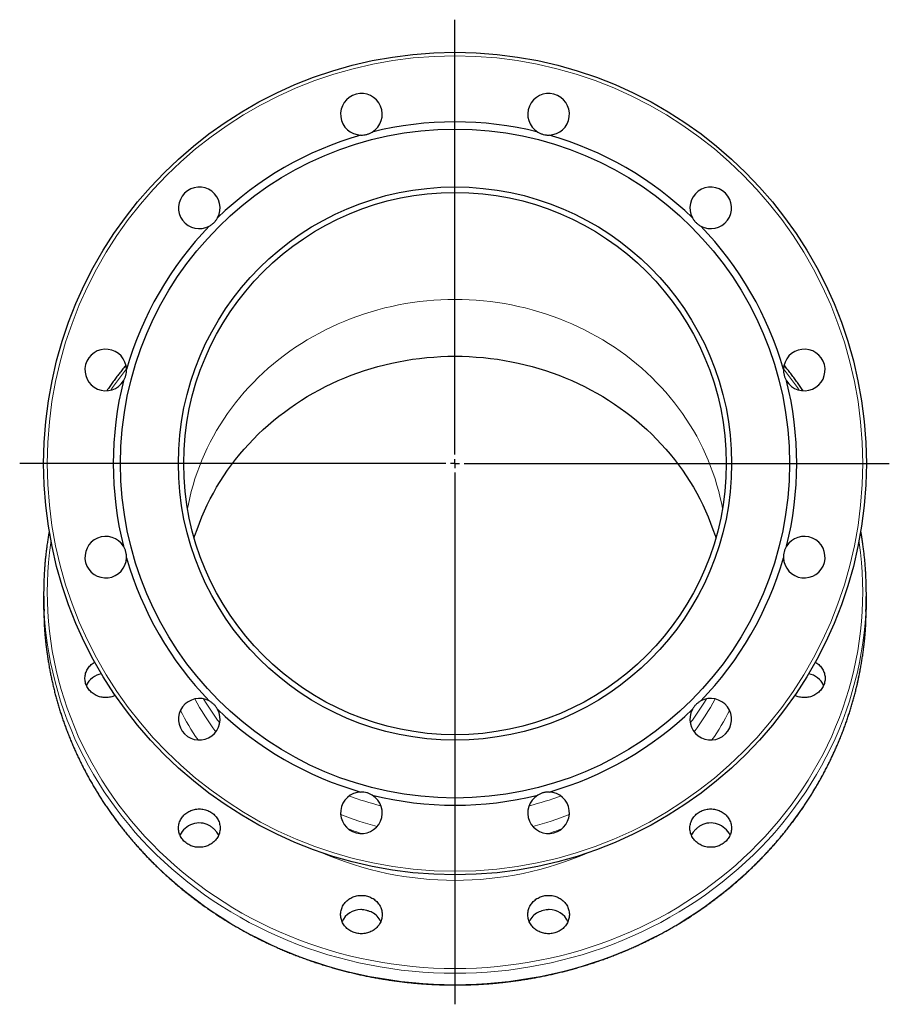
# Model space of a CAD drawing. Header units: millimetres. Extents: x 125 to 1271, y 96 to 1303.
# Tile 4 of 4: x 790 to 1271, y 759 to 1303. Entities that reach past the tile are written whole.
import ezdxf

# ---------------------------------------------------------------- set-up
doc = ezdxf.new("R2010")
doc.units = ezdxf.units.MM
doc.layers.add('FORMAT', color=7, linetype='Continuous')

# ---------------------------------------------------------------- blocks, each defined once
blk = doc.blocks.new('SW_CENTERMARKSYMBOL_0')
at = {"layer": 'FORMAT', "color": 0}
for p, q in [((0, 5), (0, 245.52)), ((-5, 0), (-240.76, 0)), ((0, 0), (-2.5, 0)), ((0, 0), (0, 2.5)), ((0, 0), (0, -2.5)), ((0, 0), (2.5, 0)), ((5, 0), (240.2, 0)), ((0, -5), (0, -299.11))]:
    blk.add_line(p, q, dxfattribs=at)

msp = doc.modelspace()

# ---------------------------------------------------------------- linework, layer by layer
at = {"color": 7, "linetype": 'Continuous', "lineweight": 25}
for p, q in [((803.17, 986.23), (803.17, 979.91)), ((1258.17, 979.91), (1258.17, 986.23))]:
    msp.add_line(p, q, dxfattribs=at)
at = {"color": 8, "linetype": 'Continuous', "lineweight": 18, "flags": 128}
for points in [[(882.75, 1033.13), (883.19, 1035.43), (883.95, 1038.99), (884.82, 1042.53), (885.79, 1046.04), (886.85, 1049.53), (888.02, 1053), (889.28, 1056.43), (890.64, 1059.84), (892.09, 1063.21), (893.64, 1066.54), (895.29, 1069.84), (897.02, 1073.09), (898.85, 1076.3), (900.77, 1079.47), (902.78, 1082.58), (904.87, 1085.65), (907.06, 1088.67), (909.32, 1091.63), (911.67, 1094.54), (914.1, 1097.39), (916.61, 1100.18), (919.2, 1102.9), (921.87, 1105.57), (924.61, 1108.17), (927.42, 1110.7), (930.31, 1113.16), (933.26, 1115.55), (936.28, 1117.87), (939.36, 1120.12), (942.51, 1122.29), (945.71, 1124.38), (948.98, 1126.4), (952.3, 1128.34), (955.67, 1130.19), (959.1, 1131.96), (962.58, 1133.65), (966.1, 1135.26), (969.66, 1136.78), (973.27, 1138.21), (976.92, 1139.55), (980.6, 1140.81), (984.32, 1141.97), (988.07, 1143.05), (991.85, 1144.03), (995.66, 1144.93), (999.49, 1145.73), (1003.34, 1146.44), (1007.21, 1147.05), (1011.1, 1147.57), (1015, 1148), (1018.91, 1148.33), (1022.82, 1148.57), (1026.75, 1148.71), (1030.67, 1148.76), (1034.6, 1148.71), (1038.53, 1148.57), (1042.44, 1148.33), (1046.35, 1148), (1050.25, 1147.57), (1054.14, 1147.05), (1058.01, 1146.44), (1061.86, 1145.73), (1065.69, 1144.93), (1069.5, 1144.03), (1073.28, 1143.05), (1077.03, 1141.97), (1080.75, 1140.81), (1084.43, 1139.55), (1088.08, 1138.21), (1091.69, 1136.78), (1095.25, 1135.26), (1098.77, 1133.65), (1102.25, 1131.96), (1105.67, 1130.19), (1109.05, 1128.34), (1112.37, 1126.4), (1115.64, 1124.38), (1118.84, 1122.29), (1121.99, 1120.12), (1125.07, 1117.87), (1128.09, 1115.55), (1131.04, 1113.16), (1133.93, 1110.7), (1136.74, 1108.17), (1139.48, 1105.57), (1142.15, 1102.9), (1144.74, 1100.18), (1147.25, 1097.39), (1149.68, 1094.54), (1152.03, 1091.63), (1154.29, 1088.67), (1156.48, 1085.65), (1158.57, 1082.58), (1160.58, 1079.47), (1162.5, 1076.3), (1164.33, 1073.09), (1166.06, 1069.84), (1167.71, 1066.54), (1169.26, 1063.21), (1170.71, 1059.84), (1172.07, 1056.43), (1173.33, 1053), (1174.5, 1049.53), (1175.56, 1046.04), (1176.53, 1042.53), (1177.4, 1038.99), (1178.16, 1035.43), (1178.6, 1033.13)], [(807.24, 1015.15), (807.1, 1014.18), (806.41, 1008.77), (805.87, 1003.34), (805.48, 997.89), (805.25, 992.44), (805.17, 986.99), (805.25, 981.54), (805.48, 976.09), (805.87, 970.64), (806.41, 965.21), (807.1, 959.8), (807.95, 954.4), (808.95, 949.02), (810.1, 943.68), (811.41, 938.36), (812.86, 933.07), (814.46, 927.82), (816.21, 922.61), (818.11, 917.45), (820.15, 912.33), (822.34, 907.26), (824.67, 902.25), (827.14, 897.3), (829.75, 892.41), (832.5, 887.58), (835.39, 882.82), (838.4, 878.14), (841.55, 873.52), (844.83, 868.99), (848.24, 864.53), (851.77, 860.16), (855.43, 855.88), (859.2, 851.69), (863.1, 847.59), (867.1, 843.58), (871.22, 839.68), (875.45, 835.87), (879.79, 832.17), (884.22, 828.57), (888.76, 825.08), (893.4, 821.71), (898.13, 818.44), (902.95, 815.3), (907.86, 812.27), (912.85, 809.36), (917.92, 806.57), (923.08, 803.9), (928.3, 801.36), (933.59, 798.95), (938.96, 796.67), (944.38, 794.51), (949.86, 792.49), (955.4, 790.61), (960.99, 788.85), (966.63, 787.23), (972.31, 785.75), (978.03, 784.41), (983.79, 783.21), (989.58, 782.14), (995.4, 781.22), (1001.24, 780.44), (1007.1, 779.8), (1012.98, 779.3), (1018.87, 778.94), (1024.77, 778.73), (1030.67, 778.66), (1036.58, 778.73), (1042.48, 778.94), (1048.37, 779.3), (1054.25, 779.8), (1060.11, 780.44), (1065.95, 781.22), (1071.77, 782.14), (1077.56, 783.21), (1083.32, 784.41), (1089.04, 785.75), (1094.72, 787.23), (1100.36, 788.85), (1105.95, 790.61), (1111.49, 792.49), (1116.97, 794.51), (1122.39, 796.67), (1127.76, 798.95), (1133.05, 801.36), (1138.27, 803.9), (1143.42, 806.57), (1148.5, 809.36), (1153.49, 812.27), (1158.4, 815.3), (1163.22, 818.44), (1167.95, 821.71), (1172.59, 825.08), (1177.13, 828.57), (1181.56, 832.17), (1185.9, 835.87), (1190.13, 839.68), (1194.25, 843.58), (1198.25, 847.59), (1202.15, 851.69), (1205.92, 855.88), (1209.58, 860.16), (1213.11, 864.53), (1216.52, 868.99), (1219.8, 873.52), (1222.95, 878.14), (1225.96, 882.82), (1228.85, 887.58), (1231.6, 892.41), (1234.21, 897.3), (1236.68, 902.25), (1239.01, 907.26), (1241.2, 912.33), (1243.24, 917.45), (1245.14, 922.61), (1246.89, 927.82), (1248.49, 933.07), (1249.94, 938.36), (1251.25, 943.68), (1252.4, 949.02), (1253.4, 954.4), (1254.25, 959.8), (1254.94, 965.21), (1255.48, 970.64), (1255.87, 976.09), (1256.1, 981.54), (1256.17, 986.99), (1256.1, 992.44), (1255.87, 997.89), (1255.48, 1003.34), (1254.94, 1008.77), (1254.25, 1014.18), (1254.11, 1015.15)], [(1257.91, 976.09), (1257.86, 975.23), (1257.47, 969.73), (1256.93, 964.26), (1256.23, 958.79), (1255.37, 953.35), (1254.37, 947.92), (1253.2, 942.53), (1251.89, 937.16), (1250.42, 931.83), (1248.81, 926.53), (1247.04, 921.28), (1245.13, 916.06), (1243.06, 910.9), (1240.86, 905.79), (1238.51, 900.74), (1236.01, 895.74), (1233.38, 890.8), (1230.61, 885.93), (1227.7, 881.13), (1224.65, 876.41), (1221.47, 871.75), (1218.16, 867.18), (1214.73, 862.68), (1211.16, 858.27), (1207.48, 853.95), (1203.67, 849.72), (1199.74, 845.59), (1195.7, 841.55), (1191.54, 837.6), (1187.28, 833.76), (1182.9, 830.03), (1178.42, 826.4), (1173.85, 822.88), (1169.17, 819.48), (1164.4, 816.18), (1159.53, 813.01), (1154.58, 809.95), (1149.54, 807.02), (1144.42, 804.2), (1139.23, 801.51), (1133.96, 798.95), (1128.62, 796.52), (1123.21, 794.21), (1117.74, 792.04), (1112.2, 790), (1106.62, 788.1), (1100.98, 786.33), (1095.29, 784.7), (1089.56, 783.2), (1083.78, 781.85), (1077.97, 780.64), (1072.13, 779.56), (1066.26, 778.63), (1060.37, 777.84), (1054.46, 777.19), (1048.52, 776.69), (1042.58, 776.33), (1036.63, 776.11), (1030.67, 776.04), (1024.72, 776.11), (1018.77, 776.33), (1012.83, 776.69), (1006.89, 777.19), (1000.98, 777.84), (995.09, 778.63), (989.22, 779.56), (983.37, 780.64), (977.57, 781.85), (971.79, 783.2), (966.06, 784.7), (960.37, 786.33), (954.73, 788.1), (949.15, 790), (943.61, 792.04), (938.14, 794.21), (932.73, 796.52), (927.39, 798.95), (922.12, 801.51), (916.92, 804.2), (911.81, 807.02), (906.77, 809.95), (901.82, 813.01), (896.95, 816.18), (892.18, 819.48), (887.5, 822.88), (882.93, 826.4), (878.45, 830.03), (874.07, 833.76), (869.81, 837.6), (865.65, 841.55), (861.61, 845.59), (857.68, 849.72), (853.87, 853.95), (850.19, 858.27), (846.62, 862.68), (843.19, 867.18), (839.88, 871.75), (836.7, 876.41), (833.65, 881.13), (830.74, 885.93), (827.97, 890.8), (825.34, 895.74), (822.84, 900.74), (820.49, 905.79), (818.29, 910.9), (816.22, 916.06), (814.31, 921.28), (812.54, 926.53), (810.93, 931.83), (809.46, 937.16), (808.15, 942.53), (806.98, 947.92), (805.98, 953.35), (805.12, 958.79), (804.42, 964.26), (803.88, 969.73), (803.49, 975.23), (803.43, 976.27)], [(803.4, 970.53), (803.49, 968.91), (803.88, 963.42), (804.42, 957.94), (805.12, 952.48), (805.98, 947.03), (806.98, 941.61), (808.15, 936.21), (809.46, 930.84), (810.93, 925.51), (812.54, 920.22), (814.31, 914.96), (816.22, 909.75), (818.29, 904.59), (820.49, 899.48), (822.84, 894.42), (825.34, 889.42), (827.97, 884.49), (830.74, 879.62), (833.65, 874.82), (836.7, 870.09), (839.88, 865.44), (843.19, 860.86), (846.62, 856.37), (850.19, 851.96), (853.87, 847.64), (857.68, 843.41), (861.61, 839.27), (865.65, 835.23), (869.81, 831.29), (874.07, 827.45), (878.45, 823.71), (882.93, 820.09), (887.5, 816.57), (892.18, 813.16), (896.95, 809.87), (901.82, 806.69), (906.77, 803.64), (911.81, 800.7), (916.92, 797.89), (922.12, 795.2), (927.39, 792.64), (932.73, 790.2), (938.14, 787.9), (943.61, 785.73), (949.15, 783.69), (954.73, 781.78), (960.37, 780.02), (966.06, 778.38), (971.79, 776.89), (977.57, 775.54), (983.37, 774.32), (989.22, 773.25), (995.09, 772.32), (1000.98, 771.53), (1006.89, 770.88), (1012.83, 770.38), (1018.77, 770.02), (1024.72, 769.8), (1030.67, 769.73)], [(1030.67, 769.73), (1036.63, 769.8), (1042.58, 770.02), (1048.52, 770.38), (1054.46, 770.88), (1060.37, 771.53), (1066.26, 772.32), (1072.13, 773.25), (1077.97, 774.32), (1083.78, 775.54), (1089.56, 776.89), (1095.29, 778.38), (1100.98, 780.02), (1106.62, 781.78), (1112.2, 783.69), (1117.74, 785.73), (1123.21, 787.9), (1128.62, 790.2), (1133.96, 792.64), (1139.23, 795.2), (1144.42, 797.89), (1149.54, 800.7), (1154.58, 803.64), (1159.53, 806.69), (1164.4, 809.87), (1169.17, 813.16), (1173.85, 816.57), (1178.42, 820.09), (1182.9, 823.71), (1187.28, 827.45), (1191.54, 831.29), (1195.7, 835.23), (1199.74, 839.27), (1203.67, 843.41), (1207.48, 847.64), (1211.16, 851.96), (1214.73, 856.37), (1218.16, 860.86), (1221.47, 865.44), (1224.65, 870.09), (1227.7, 874.82), (1230.61, 879.62), (1233.38, 884.49), (1236.01, 889.42), (1238.51, 894.42), (1240.86, 899.48), (1243.06, 904.59), (1245.13, 909.75), (1247.04, 914.96), (1248.81, 920.22), (1250.42, 925.51), (1251.89, 930.84), (1253.2, 936.21), (1254.37, 941.61), (1255.37, 947.03), (1256.23, 952.48), (1256.93, 957.94), (1257.47, 963.42), (1257.86, 968.91), (1257.95, 970.51)]]:
    msp.add_lwpolyline(points, dxfattribs=at)
at = {"color": 7, "linetype": 'Continuous', "lineweight": 25, "flags": 128}
for points in [[(886.44, 1016.8), (886.85, 1018.12), (888.02, 1021.59), (889.28, 1025.02), (890.64, 1028.43), (892.09, 1031.8), (893.64, 1035.13), (895.29, 1038.42), (897.02, 1041.68), (898.85, 1044.89), (900.77, 1048.05), (902.78, 1051.17), (904.87, 1054.24), (907.06, 1057.26), (909.32, 1060.22), (911.67, 1063.13), (914.1, 1065.98), (916.61, 1068.76), (919.2, 1071.49), (921.87, 1074.16), (924.61, 1076.76), (927.42, 1079.29), (930.31, 1081.75), (933.26, 1084.14), (936.28, 1086.46), (939.36, 1088.71), (942.51, 1090.88), (945.71, 1092.97), (948.98, 1094.99), (952.3, 1096.92), (955.67, 1098.78), (959.1, 1100.55), (962.58, 1102.24), (966.1, 1103.84), (969.66, 1105.36), (973.27, 1106.8), (976.92, 1108.14), (980.6, 1109.4), (984.32, 1110.56), (988.07, 1111.64), (991.85, 1112.62), (995.66, 1113.52), (999.49, 1114.32), (1003.34, 1115.02), (1007.21, 1115.64), (1011.1, 1116.16), (1015, 1116.59), (1018.91, 1116.92), (1022.82, 1117.15), (1026.75, 1117.3), (1030.67, 1117.34), (1034.6, 1117.3), (1038.53, 1117.15), (1042.44, 1116.92), (1046.35, 1116.59), (1050.25, 1116.16), (1054.14, 1115.64), (1058.01, 1115.02), (1061.86, 1114.32), (1065.69, 1113.52), (1069.5, 1112.62), (1073.28, 1111.64), (1077.03, 1110.56), (1080.75, 1109.4), (1084.43, 1108.14), (1088.08, 1106.8), (1091.69, 1105.36), (1095.25, 1103.84), (1098.77, 1102.24), (1102.25, 1100.55), (1105.67, 1098.78), (1109.05, 1096.92), (1112.37, 1094.99), (1115.64, 1092.97), (1118.84, 1090.88), (1121.99, 1088.71), (1125.07, 1086.46), (1128.09, 1084.14), (1131.04, 1081.75), (1133.93, 1079.29), (1136.74, 1076.76), (1139.48, 1074.16), (1142.15, 1071.49), (1144.74, 1068.76), (1147.25, 1065.98), (1149.68, 1063.13), (1152.03, 1060.22), (1154.29, 1057.26), (1156.48, 1054.24), (1158.57, 1051.17), (1160.58, 1048.05), (1162.5, 1044.89), (1164.33, 1041.68), (1166.06, 1038.42), (1167.71, 1035.13), (1169.26, 1031.8), (1170.71, 1028.43), (1172.07, 1025.02), (1173.33, 1021.59), (1174.5, 1018.12), (1174.91, 1016.8)], [(803.17, 979.91), (803.25, 974.41), (803.4, 970.53)], [(1257.95, 970.51), (1258.1, 974.41), (1258.17, 979.91)], [(842.77, 929.73), (842.74, 929.71), (842.13, 929.44), (841.49, 929.21), (840.85, 929.01), (840.19, 928.84), (839.52, 928.71), (838.85, 928.62), (838.17, 928.56), (837.49, 928.54), (836.81, 928.56), (836.13, 928.62), (835.46, 928.71), (834.79, 928.84), (834.13, 929.01), (833.49, 929.21), (832.85, 929.44), (832.24, 929.71), (831.64, 930.02), (831.07, 930.35), (830.51, 930.72), (829.98, 931.12), (829.48, 931.54), (829, 932), (828.56, 932.47), (828.15, 932.97), (827.77, 933.5), (827.42, 934.04), (827.11, 934.6), (826.83, 935.17), (826.6, 935.76), (826.4, 936.37), (826.24, 936.98), (826.12, 937.6), (826.04, 938.22), (825.99, 938.85), (825.99, 939.48), (826.04, 940.11), (826.12, 940.74), (826.24, 941.36), (826.4, 941.97), (826.6, 942.57), (826.83, 943.16), (827.11, 943.74), (827.42, 944.3), (827.77, 944.84), (828.15, 945.36), (828.56, 945.86), (829, 946.34), (829.48, 946.79), (829.98, 947.22), (830.51, 947.61), (831.07, 947.98), (831.42, 948.19)], [(1229.93, 948.19), (1230.28, 947.98), (1230.84, 947.61), (1231.37, 947.22), (1231.87, 946.79), (1232.35, 946.34), (1232.79, 945.86), (1233.2, 945.36), (1233.58, 944.84), (1233.93, 944.3), (1234.24, 943.74), (1234.52, 943.16), (1234.75, 942.57), (1234.95, 941.97), (1235.11, 941.36), (1235.23, 940.74), (1235.31, 940.11), (1235.35, 939.48), (1235.35, 938.85), (1235.31, 938.22), (1235.23, 937.6), (1235.11, 936.98), (1234.95, 936.37), (1234.75, 935.76), (1234.52, 935.17), (1234.24, 934.6), (1233.93, 934.04), (1233.58, 933.5), (1233.2, 932.97), (1232.79, 932.47), (1232.35, 932), (1231.87, 931.54), (1231.37, 931.12), (1230.84, 930.72), (1230.28, 930.35), (1229.71, 930.02), (1229.11, 929.71), (1228.5, 929.44), (1227.86, 929.21), (1227.22, 929.01), (1226.56, 928.84), (1225.89, 928.71), (1225.22, 928.62), (1224.54, 928.56), (1223.86, 928.54), (1223.18, 928.56), (1222.5, 928.62), (1221.83, 928.71), (1221.16, 928.84), (1220.5, 929.01), (1219.86, 929.21), (1219.22, 929.44), (1218.61, 929.71), (1218.58, 929.73)], [(889.25, 866.96), (889.93, 866.94), (890.61, 866.88), (891.29, 866.79), (891.95, 866.66), (892.61, 866.5), (893.26, 866.29), (893.89, 866.06), (894.5, 865.79), (895.1, 865.48), (895.68, 865.15), (896.23, 864.78), (896.76, 864.38), (897.26, 863.96), (897.74, 863.51), (898.18, 863.03), (898.6, 862.53), (898.98, 862.01), (899.32, 861.46), (899.64, 860.9), (899.91, 860.33), (900.15, 859.74), (900.35, 859.13), (900.51, 858.52), (900.63, 857.9), (900.71, 857.28), (900.75, 856.65), (900.75, 856.02), (900.71, 855.39), (900.63, 854.77), (900.51, 854.15), (900.35, 853.53), (900.15, 852.93), (899.91, 852.34), (899.64, 851.76), (899.32, 851.2), (898.98, 850.66), (898.6, 850.14), (898.18, 849.64), (897.74, 849.16), (897.26, 848.71), (896.76, 848.29), (896.23, 847.89), (895.68, 847.52), (895.1, 847.19), (894.5, 846.88), (893.89, 846.61), (893.26, 846.37), (892.61, 846.17), (891.95, 846.01), (891.29, 845.88), (890.61, 845.78), (889.93, 845.73), (889.25, 845.71), (888.57, 845.73), (887.89, 845.78), (887.22, 845.88), (886.55, 846.01), (885.89, 846.17), (885.25, 846.37), (884.62, 846.61), (884, 846.88), (883.41, 847.19), (882.83, 847.52), (882.28, 847.89), (881.75, 848.29), (881.24, 848.71), (880.77, 849.16), (880.32, 849.64), (879.91, 850.14), (879.53, 850.66), (879.18, 851.2), (878.87, 851.76), (878.6, 852.34), (878.36, 852.93), (878.16, 853.53), (878, 854.15), (877.88, 854.77), (877.8, 855.39), (877.76, 856.02), (877.76, 856.65), (877.8, 857.28), (877.88, 857.9), (878, 858.52), (878.16, 859.13), (878.36, 859.74), (878.6, 860.33), (878.87, 860.9), (879.18, 861.46), (879.53, 862.01), (879.91, 862.53), (880.32, 863.03), (880.77, 863.51), (881.24, 863.96), (881.75, 864.38), (882.28, 864.78), (882.83, 865.15), (883.41, 865.48), (884, 865.79), (884.62, 866.06), (885.25, 866.29), (885.89, 866.5), (886.55, 866.66), (887.22, 866.79), (887.89, 866.88), (888.57, 866.94), (889.25, 866.96)], [(1172.1, 866.96), (1172.78, 866.94), (1173.46, 866.88), (1174.13, 866.79), (1174.8, 866.66), (1175.45, 866.5), (1176.1, 866.29), (1176.73, 866.06), (1177.35, 865.79), (1177.94, 865.48), (1178.52, 865.15), (1179.07, 864.78), (1179.6, 864.38), (1180.11, 863.96), (1180.58, 863.51), (1181.03, 863.03), (1181.44, 862.53), (1181.82, 862.01), (1182.17, 861.46), (1182.48, 860.9), (1182.75, 860.33), (1182.99, 859.74), (1183.19, 859.13), (1183.35, 858.52), (1183.47, 857.9), (1183.55, 857.28), (1183.59, 856.65), (1183.59, 856.02), (1183.55, 855.39), (1183.47, 854.77), (1183.35, 854.15), (1183.19, 853.53), (1182.99, 852.93), (1182.75, 852.34), (1182.48, 851.76), (1182.17, 851.2), (1181.82, 850.66), (1181.44, 850.14), (1181.03, 849.64), (1180.58, 849.16), (1180.11, 848.71), (1179.6, 848.29), (1179.07, 847.89), (1178.52, 847.52), (1177.94, 847.19), (1177.35, 846.88), (1176.73, 846.61), (1176.1, 846.37), (1175.45, 846.17), (1174.8, 846.01), (1174.13, 845.88), (1173.46, 845.78), (1172.78, 845.73), (1172.1, 845.71), (1171.41, 845.73), (1170.74, 845.78), (1170.06, 845.88), (1169.4, 846.01), (1168.74, 846.17), (1168.09, 846.37), (1167.46, 846.61), (1166.84, 846.88), (1166.25, 847.19), (1165.67, 847.52), (1165.12, 847.89), (1164.59, 848.29), (1164.09, 848.71), (1163.61, 849.16), (1163.17, 849.64), (1162.75, 850.14), (1162.37, 850.66), (1162.03, 851.2), (1161.71, 851.76), (1161.44, 852.34), (1161.2, 852.93), (1161, 853.53), (1160.84, 854.15), (1160.72, 854.77), (1160.64, 855.39), (1160.6, 856.02), (1160.6, 856.65), (1160.64, 857.28), (1160.72, 857.9), (1160.84, 858.52), (1161, 859.13), (1161.2, 859.74), (1161.44, 860.33), (1161.71, 860.9), (1162.03, 861.46), (1162.37, 862.01), (1162.75, 862.53), (1163.17, 863.03), (1163.61, 863.51), (1164.09, 863.96), (1164.59, 864.38), (1165.12, 864.78), (1165.67, 865.15), (1166.25, 865.48), (1166.84, 865.79), (1167.46, 866.06), (1168.09, 866.29), (1168.74, 866.5), (1169.4, 866.66), (1170.06, 866.79), (1170.74, 866.88), (1171.41, 866.94), (1172.1, 866.96)], [(978.91, 819.14), (979.59, 819.12), (980.27, 819.06), (980.95, 818.97), (981.61, 818.84), (982.27, 818.67), (982.92, 818.47), (983.55, 818.23), (984.16, 817.96), (984.76, 817.66), (985.34, 817.32), (985.89, 816.96), (986.42, 816.56), (986.92, 816.13), (987.4, 815.68), (987.84, 815.21), (988.25, 814.7), (988.64, 814.18), (988.98, 813.64), (989.29, 813.08), (989.57, 812.5), (989.81, 811.91), (990, 811.31), (990.16, 810.7), (990.29, 810.08), (990.37, 809.45), (990.41, 808.83), (990.41, 808.2), (990.37, 807.57), (990.29, 806.94), (990.16, 806.32), (990, 805.71), (989.81, 805.11), (989.57, 804.52), (989.29, 803.94), (988.98, 803.38), (988.64, 802.84), (988.25, 802.32), (987.84, 801.82), (987.4, 801.34), (986.92, 800.89), (986.42, 800.46), (985.89, 800.07), (985.34, 799.7), (984.76, 799.36), (984.16, 799.06), (983.55, 798.79), (982.92, 798.55), (982.27, 798.35), (981.61, 798.18), (980.95, 798.05), (980.27, 797.96), (979.59, 797.9), (978.91, 797.89), (978.23, 797.9), (977.55, 797.96), (976.88, 798.05), (976.21, 798.18), (975.55, 798.35), (974.91, 798.55), (974.28, 798.79), (973.66, 799.06), (973.06, 799.36), (972.49, 799.7), (971.93, 800.07), (971.4, 800.46), (970.9, 800.89), (970.43, 801.34), (969.98, 801.82), (969.57, 802.32), (969.19, 802.84), (968.84, 803.38), (968.53, 803.94), (968.25, 804.52), (968.02, 805.11), (967.82, 805.71), (967.66, 806.32), (967.54, 806.94), (967.46, 807.57), (967.42, 808.2), (967.42, 808.83), (967.46, 809.45), (967.54, 810.08), (967.66, 810.7), (967.82, 811.31), (968.02, 811.91), (968.25, 812.5), (968.53, 813.08), (968.84, 813.64), (969.19, 814.18), (969.57, 814.7), (969.98, 815.21), (970.43, 815.68), (970.9, 816.13), (971.4, 816.56), (971.93, 816.96), (972.49, 817.32), (973.06, 817.66), (973.66, 817.96), (974.28, 818.23), (974.91, 818.47), (975.55, 818.67), (976.21, 818.84), (976.88, 818.97), (977.55, 819.06), (978.23, 819.12), (978.91, 819.14)], [(1082.44, 819.14), (1083.12, 819.12), (1083.8, 819.06), (1084.47, 818.97), (1085.14, 818.84), (1085.8, 818.67), (1086.44, 818.47), (1087.07, 818.23), (1087.69, 817.96), (1088.29, 817.66), (1088.86, 817.32), (1089.42, 816.96), (1089.95, 816.56), (1090.45, 816.13), (1090.92, 815.68), (1091.37, 815.21), (1091.78, 814.7), (1092.16, 814.18), (1092.51, 813.64), (1092.82, 813.08), (1093.1, 812.5), (1093.33, 811.91), (1093.53, 811.31), (1093.69, 810.7), (1093.81, 810.08), (1093.89, 809.45), (1093.93, 808.83), (1093.93, 808.2), (1093.89, 807.57), (1093.81, 806.94), (1093.69, 806.32), (1093.53, 805.71), (1093.33, 805.11), (1093.1, 804.52), (1092.82, 803.94), (1092.51, 803.38), (1092.16, 802.84), (1091.78, 802.32), (1091.37, 801.82), (1090.92, 801.34), (1090.45, 800.89), (1089.95, 800.46), (1089.42, 800.07), (1088.86, 799.7), (1088.29, 799.36), (1087.69, 799.06), (1087.07, 798.79), (1086.44, 798.55), (1085.8, 798.35), (1085.14, 798.18), (1084.47, 798.05), (1083.8, 797.96), (1083.12, 797.9), (1082.44, 797.89), (1081.76, 797.9), (1081.08, 797.96), (1080.4, 798.05), (1079.74, 798.18), (1079.08, 798.35), (1078.43, 798.55), (1077.8, 798.79), (1077.19, 799.06), (1076.59, 799.36), (1076.01, 799.7), (1075.46, 800.07), (1074.93, 800.46), (1074.43, 800.89), (1073.95, 801.34), (1073.51, 801.82), (1073.1, 802.32), (1072.71, 802.84), (1072.37, 803.38), (1072.06, 803.94), (1071.78, 804.52), (1071.54, 805.11), (1071.35, 805.71), (1071.19, 806.32), (1071.06, 806.94), (1070.98, 807.57), (1070.94, 808.2), (1070.94, 808.83), (1070.98, 809.45), (1071.06, 810.08), (1071.19, 810.7), (1071.35, 811.31), (1071.54, 811.91), (1071.78, 812.5), (1072.06, 813.08), (1072.37, 813.64), (1072.71, 814.18), (1073.1, 814.7), (1073.51, 815.21), (1073.95, 815.68), (1074.43, 816.13), (1074.93, 816.56), (1075.46, 816.96), (1076.01, 817.32), (1076.59, 817.66), (1077.19, 817.96), (1077.8, 818.23), (1078.43, 818.47), (1079.08, 818.67), (1079.74, 818.84), (1080.4, 818.97), (1081.08, 819.06), (1081.76, 819.12), (1082.44, 819.14)]]:
    msp.add_lwpolyline(points, dxfattribs=at)
at = {"color": 7, "linetype": 'Continuous', "lineweight": 25}
for radius in [227.5, 185, 153, 150]:
    msp.add_circle((1030.67, 1057.98), radius, dxfattribs=at)
at = {"color": 8, "linetype": 'Continuous', "lineweight": 18}
msp.add_circle((1030.67, 1057.98), 225.5, dxfattribs=at)
at = {"color": 7, "linetype": 'Continuous', "lineweight": 25}
for centre, radius, start, end in [((978.91, 1251.16), 11.5, 301.4702, 268.5298), ((1082.44, 1251.16), 11.5, 271.4702, 238.5298), ((1030.67, 1057.98), 189, 75.9885, 104.0115), ((1030.67, 1057.98), 189, 105.9885, 134.0115), ((1030.67, 1057.98), 189, 45.9885, 74.0115), ((889.25, 1199.4), 11.5, 331.4702, 298.5298), ((1172.1, 1199.4), 11.5, 241.4702, 208.5298), ((1030.67, 1057.98), 189, 135.9885, 164.0115), ((1030.67, 1057.98), 189, 15.9885, 44.0115), ((837.49, 1109.74), 11.5, 1.4702, 328.5298), ((1223.86, 1109.74), 11.5, 211.4702, 178.5298), ((1030.67, 1057.98), 189, 165.9885, 194.0115), ((1030.67, 1057.98), 189, 345.9885, 14.0115), ((837.49, 1006.21), 11.5, 31.4702, 358.5298), ((1223.86, 1006.21), 11.5, 181.4702, 148.5298), ((1030.67, 1057.98), 189, 195.9885, 224.0115), ((1030.67, 1057.98), 189, 315.9885, 344.0115), ((997.38, 986.23), 194.21, 177.1725, 182.9383), ((1063.97, 986.23), 194.2, 357.0074, 2.7146), ((837.1, 930.59), 11.3, 100.0709, 155.6985), ((1224.25, 930.59), 11.3, 24.3015, 79.9291), ((889.25, 916.56), 11.5, 61.4702, 28.5298), ((1172.1, 916.56), 11.5, 151.4702, 118.5298), ((1030.67, 1057.98), 189, 225.9885, 254.0115), ((1030.67, 1057.98), 189, 285.9885, 314.0115), ((978.91, 864.79), 11.5, 91.4702, 58.5298), ((1030.67, 1057.98), 189, 255.9885, 284.0115), ((1082.44, 864.79), 11.5, 121.4702, 88.5298), ((889.26, 847.32), 11.85, 62.4416, 154.5466), ((1172.08, 847.31), 11.86, 25.4941, 117.5177), ((890.52, 848.36), 10.26, 23.2739, 30.4941), ((1170.83, 848.36), 10.26, 149.5059, 156.7261), ((978.67, 799.8), 11.49, 90.2471, 155.3614), ((979.62, 800.19), 10.91, 23.7585, 60.9327), ((1081.7, 800.23), 10.86, 118.9824, 156.3264), ((1082.68, 799.8), 11.49, 24.6386, 89.7529)]:
    msp.add_arc(centre, radius, start, end, dxfattribs=at)
at = {"color": 8, "linetype": 'Continuous', "lineweight": 18}
for centre, radius, start, end in [((1012.13, 980.55), 208.51, 141.492, 145.5237), ((1049.22, 980.55), 208.51, 34.4763, 38.508), ((1015.59, 997.38), 146.45, 208.378, 216.8428), ((1016.54, 1001.87), 145.2, 210.6725, 216.993), ((1044.89, 1001.82), 145.11, 323.005, 329.3295), ((1045.53, 997.53), 146.72, 323.1652, 331.614), ((1014.1, 991.05), 152.17, 207.2472, 214.4001), ((1047.25, 991.05), 152.17, 325.5999, 332.7528), ((1029.97, 1031.68), 167.86, 249.8495, 256.1277), ((1031.38, 1031.68), 167.86, 283.8723, 290.1505), ((1029.81, 1019.11), 167.31, 248.1173, 255.3773), ((1031.54, 1019.11), 167.31, 284.6227, 291.8827), ((1029.71, 1015.19), 169.58, 249.9852, 252.6853), ((1031.64, 1015.19), 169.58, 287.3147, 290.0148), ((1030.67, 1012.79), 185.36, 246.4383, 293.5617)]:
    msp.add_arc(centre, radius, start, end, dxfattribs=at)
at = {"color": 7, "linetype": 'Continuous', "lineweight": 25}
for points, knots in [([(978.62, 1239.67), (979.16, 1239.65), (979.7, 1239.68), (980.52, 1239.77), (980.79, 1239.81), (981.34, 1239.92), (981.62, 1239.98), (982.43, 1240.2), (982.95, 1240.38), (983.71, 1240.71), (983.96, 1240.83), (984.45, 1241.08), (984.68, 1241.21), (984.91, 1241.35)], [0, 0, 0, 0, 0.25, 0.25, 0.375, 0.375, 0.5, 0.5, 0.75, 0.75, 0.875, 0.875, 1, 1, 1, 1]), ([(1076.44, 1241.35), (1076.9, 1241.07), (1077.38, 1240.82), (1078.13, 1240.5), (1078.39, 1240.4), (1078.92, 1240.21), (1079.19, 1240.13), (1080, 1239.91), (1080.54, 1239.81), (1081.37, 1239.71), (1081.64, 1239.69), (1082.19, 1239.66), (1082.46, 1239.66), (1082.73, 1239.67)], [0, 0, 0, 0, 0.25, 0.25, 0.375, 0.375, 0.5, 0.5, 0.75, 0.75, 0.875, 0.875, 1, 1, 1, 1]), ([(894.75, 1189.3), (895.22, 1189.55), (895.68, 1189.85), (896.34, 1190.34), (896.56, 1190.51), (896.98, 1190.88), (897.19, 1191.07), (897.78, 1191.66), (898.14, 1192.08), (898.64, 1192.75), (898.79, 1192.97), (899.09, 1193.44), (899.23, 1193.67), (899.36, 1193.91)], [0, 0, 0, 0, 0.25, 0.25, 0.375, 0.375, 0.5, 0.5, 0.75, 0.75, 0.875, 0.875, 1, 1, 1, 1]), ([(1161.99, 1193.91), (1162.25, 1193.43), (1162.54, 1192.97), (1163.03, 1192.31), (1163.21, 1192.1), (1163.57, 1191.67), (1163.77, 1191.47), (1164.36, 1190.87), (1164.78, 1190.51), (1165.44, 1190.02), (1165.67, 1189.86), (1166.13, 1189.56), (1166.37, 1189.43), (1166.6, 1189.3)], [0, 0, 0, 0, 0.25, 0.25, 0.375, 0.375, 0.5, 0.5, 0.75, 0.75, 0.875, 0.875, 1, 1, 1, 1]), ([(848.66, 1112.41), (848.12, 1111.74), (847, 1110.35), (845.36, 1108.24), (843.71, 1106.07), (842.09, 1103.88), (840.5, 1101.67), (839.19, 1099.8), (838.41, 1098.66), (838.15, 1098.27)], [0, 0, 0, 0, 0.146942, 0.301418, 0.455891, 0.610362, 0.764831, 0.919297, 1, 1, 1, 1]), ([(1223.21, 1098.27), (1223.18, 1098.31), (1222.65, 1099.1), (1221.59, 1100.63), (1220.01, 1102.84), (1218.41, 1105.04), (1216.78, 1107.22), (1215.11, 1109.38), (1213.75, 1111.1), (1212.93, 1112.11), (1212.69, 1112.4)], [0, 0, 0, 0, 0.008227, 0.16273, 0.317235, 0.471743, 0.626253, 0.780764, 0.935278, 1, 1, 1, 1]), ([(847.3, 1103.74), (847.58, 1104.2), (847.83, 1104.68), (848.16, 1105.44), (848.26, 1105.7), (848.44, 1106.22), (848.53, 1106.49), (848.74, 1107.3), (848.85, 1107.85), (848.94, 1108.67), (848.97, 1108.95), (848.99, 1109.5), (848.99, 1109.77), (848.99, 1110.04)], [0, 0, 0, 0, 0.25, 0.25, 0.375, 0.375, 0.5, 0.5, 0.75, 0.75, 0.875, 0.875, 1, 1, 1, 1]), ([(1212.36, 1110.04), (1212.35, 1109.5), (1212.37, 1108.95), (1212.47, 1108.14), (1212.51, 1107.86), (1212.62, 1107.31), (1212.68, 1107.04), (1212.9, 1106.23), (1213.08, 1105.7), (1213.41, 1104.94), (1213.52, 1104.69), (1213.78, 1104.21), (1213.91, 1103.97), (1214.05, 1103.74)], [0, 0, 0, 0, 0.25, 0.25, 0.375, 0.375, 0.5, 0.5, 0.75, 0.75, 0.875, 0.875, 1, 1, 1, 1]), ([(806.26, 1020.75), (806.11, 1019.89), (805.81, 1018.16), (805.39, 1015.56), (805.01, 1012.93), (804.66, 1010.3), (804.35, 1007.66), (804.08, 1005.03), (803.84, 1002.38), (803.64, 999.74), (803.5, 997.55), (803.44, 996.24), (803.42, 995.82)], [0, 0, 0, 0, 0.103723, 0.2094, 0.315076, 0.420751, 0.526425, 0.632099, 0.737773, 0.843446, 0.949119, 1, 1, 1, 1]), ([(1257.95, 995.44), (1257.95, 995.57), (1257.91, 996.6), (1257.79, 998.5), (1257.61, 1001.14), (1257.39, 1003.79), (1257.13, 1006.43), (1256.84, 1009.06), (1256.51, 1011.7), (1256.14, 1014.33), (1255.74, 1016.95), (1255.39, 1019.09), (1255.16, 1020.35), (1255.09, 1020.74)], [0, 0, 0, 0, 0.01631, 0.120433, 0.224556, 0.328679, 0.432803, 0.536927, 0.641052, 0.745176, 0.849302, 0.953428, 1, 1, 1, 1]), ([(848.99, 1005.92), (849, 1006.46), (848.98, 1007), (848.88, 1007.82), (848.84, 1008.09), (848.73, 1008.64), (848.67, 1008.92), (848.45, 1009.73), (848.27, 1010.25), (847.94, 1011.01), (847.83, 1011.26), (847.57, 1011.75), (847.44, 1011.99), (847.3, 1012.22)], [0, 0, 0, 0, 0.25, 0.25, 0.375, 0.375, 0.5, 0.5, 0.75, 0.75, 0.875, 0.875, 1, 1, 1, 1]), ([(1214.05, 1012.22), (1213.77, 1011.76), (1213.52, 1011.28), (1213.19, 1010.52), (1213.09, 1010.26), (1212.91, 1009.73), (1212.82, 1009.46), (1212.61, 1008.65), (1212.5, 1008.11), (1212.41, 1007.29), (1212.38, 1007.01), (1212.36, 1006.46), (1212.36, 1006.19), (1212.36, 1005.92)], [0, 0, 0, 0, 0.25, 0.25, 0.375, 0.375, 0.5, 0.5, 0.75, 0.75, 0.875, 0.875, 1, 1, 1, 1]), ([(803.4, 970.52), (803.41, 970.44), (803.45, 969.48), (803.56, 967.64), (803.74, 964.99), (803.96, 962.35), (804.22, 959.71), (804.51, 957.07), (804.84, 954.44), (805.21, 951.81), (805.61, 949.19), (806.05, 946.57), (806.52, 943.95), (807.03, 941.34), (807.57, 938.74), (808.15, 936.14), (808.76, 933.56), (809.41, 930.97), (810.1, 928.4), (810.82, 925.83), (811.57, 923.28), (812.36, 920.73), (813.18, 918.19), (814.04, 915.66), (814.93, 913.14), (815.86, 910.63), (816.82, 908.14), (817.82, 905.65), (818.85, 903.18), (819.91, 900.71), (821.01, 898.26), (822.14, 895.83), (823.3, 893.41), (824.49, 891), (825.72, 888.6), (826.98, 886.22), (828.28, 883.85), (829.6, 881.5), (830.96, 879.17), (832.35, 876.85), (833.77, 874.55), (835.22, 872.26), (836.7, 869.99), (838.22, 867.74), (839.76, 865.51), (841.34, 863.29), (842.94, 861.1), (844.57, 858.92), (846.24, 856.76), (847.93, 854.62), (849.65, 852.5), (851.41, 850.4), (853.19, 848.32), (854.99, 846.26), (856.83, 844.23), (858.69, 842.21), (860.58, 840.22), (862.5, 838.25), (864.45, 836.3), (866.42, 834.38), (868.41, 832.47), (870.44, 830.59), (872.48, 828.74), (874.56, 826.91), (876.66, 825.1), (878.78, 823.32), (880.92, 821.56), (883.09, 819.83), (885.29, 818.12), (887.51, 816.44), (889.75, 814.78), (892.01, 813.16), (894.29, 811.55), (896.6, 809.98), (898.93, 808.43), (901.27, 806.91), (903.64, 805.41), (906.03, 803.95), (908.44, 802.51), (910.87, 801.1), (913.32, 799.72), (915.78, 798.36), (918.27, 797.04), (920.77, 795.74), (923.29, 794.48), (925.82, 793.24), (928.38, 792.03), (930.95, 790.86), (933.53, 789.71), (936.13, 788.59), (938.75, 787.51), (941.38, 786.45), (944.02, 785.42), (946.68, 784.43), (949.35, 783.47), (952.04, 782.53), (954.73, 781.63), (957.44, 780.77), (960.16, 779.93), (962.89, 779.12), (965.64, 778.35), (968.39, 777.61), (971.15, 776.9), (973.93, 776.22), (976.71, 775.57), (979.5, 774.96), (982.3, 774.38), (985.1, 773.83), (987.91, 773.32), (990.73, 772.84), (993.56, 772.39), (996.39, 771.97), (999.23, 771.59), (1002.07, 771.24), (1004.92, 770.92), (1007.77, 770.64), (1010.62, 770.39), (1013.48, 770.17), (1016.34, 769.99), (1019.21, 769.84), (1022.07, 769.72), (1024.94, 769.64), (1027.81, 769.59), (1029.72, 769.58), (1030.67, 769.58)], [0, 0, 0, 0, 0.000734, 0.008987, 0.017241, 0.025494, 0.033748, 0.042002, 0.050255, 0.058509, 0.066763, 0.075017, 0.08327, 0.091524, 0.099778, 0.108032, 0.116286, 0.124541, 0.132795, 0.141049, 0.149303, 0.157558, 0.165812, 0.174067, 0.182322, 0.190576, 0.198831, 0.207086, 0.215341, 0.223597, 0.231852, 0.240107, 0.248363, 0.256618, 0.264874, 0.27313, 0.281386, 0.289642, 0.297898, 0.306154, 0.31441, 0.322667, 0.330924, 0.33918, 0.347437, 0.355694, 0.363951, 0.372208, 0.380466, 0.388723, 0.39698, 0.405238, 0.413496, 0.421754, 0.430012, 0.43827, 0.446528, 0.454786, 0.463045, 0.471303, 0.479562, 0.48782, 0.496079, 0.504338, 0.512597, 0.520856, 0.529115, 0.537375, 0.545634, 0.553894, 0.562153, 0.570413, 0.578673, 0.586932, 0.595192, 0.603452, 0.611712, 0.619973, 0.628233, 0.636493, 0.644753, 0.653014, 0.661274, 0.669535, 0.677796, 0.686056, 0.694317, 0.702578, 0.710839, 0.7191, 0.727361, 0.735622, 0.743883, 0.752144, 0.760405, 0.768666, 0.776927, 0.785189, 0.79345, 0.801712, 0.809973, 0.818234, 0.826496, 0.834757, 0.843019, 0.851281, 0.859542, 0.867804, 0.876065, 0.884327, 0.892589, 0.900851, 0.909112, 0.917374, 0.925636, 0.933898, 0.942159, 0.950421, 0.958683, 0.966945, 0.975207, 0.983469, 0.99173, 1, 1, 1, 1]), ([(1030.67, 769.58), (1031.18, 769.58), (1032.64, 769.58), (1035.06, 769.61), (1037.92, 769.68), (1040.79, 769.78), (1043.65, 769.91), (1046.51, 770.08), (1049.37, 770.28), (1052.23, 770.52), (1055.08, 770.78), (1057.93, 771.09), (1060.78, 771.42), (1063.62, 771.79), (1066.45, 772.19), (1069.28, 772.62), (1072.1, 773.09), (1074.92, 773.59), (1077.73, 774.12), (1080.53, 774.68), (1083.32, 775.28), (1086.11, 775.91), (1088.89, 776.57), (1091.65, 777.27), (1094.41, 777.99), (1097.16, 778.75), (1099.9, 779.54), (1102.62, 780.37), (1105.34, 781.22), (1108.04, 782.11), (1110.73, 783.02), (1113.41, 783.97), (1116.07, 784.95), (1118.72, 785.96), (1121.36, 787), (1123.98, 788.08), (1126.59, 789.18), (1129.19, 790.31), (1131.76, 791.47), (1134.32, 792.67), (1136.87, 793.89), (1139.4, 795.14), (1141.91, 796.42), (1144.4, 797.73), (1146.87, 799.07), (1149.33, 800.44), (1151.77, 801.84), (1154.18, 803.26), (1156.58, 804.72), (1158.96, 806.2), (1161.32, 807.71), (1163.66, 809.24), (1165.97, 810.81), (1168.27, 812.4), (1170.54, 814.01), (1172.79, 815.66), (1175.02, 817.32), (1177.22, 819.02), (1179.4, 820.74), (1181.56, 822.49), (1183.7, 824.26), (1185.81, 826.05), (1187.89, 827.87), (1189.95, 829.72), (1191.99, 831.58), (1194, 833.48), (1195.98, 835.39), (1197.94, 837.33), (1199.87, 839.29), (1201.77, 841.27), (1203.65, 843.28), (1205.5, 845.3), (1207.32, 847.35), (1209.11, 849.42), (1210.87, 851.51), (1212.61, 853.62), (1214.32, 855.75), (1216, 857.9), (1217.64, 860.07), (1219.26, 862.26), (1220.85, 864.46), (1222.41, 866.69), (1223.94, 868.93), (1225.44, 871.19), (1226.9, 873.47), (1228.34, 875.76), (1229.74, 878.08), (1231.11, 880.4), (1232.45, 882.75), (1233.76, 885.11), (1235.04, 887.48), (1236.28, 889.87), (1237.49, 892.27), (1238.67, 894.69), (1239.82, 897.12), (1240.93, 899.56), (1242.01, 902.02), (1243.05, 904.49), (1244.06, 906.97), (1245.04, 909.46), (1245.98, 911.96), (1246.89, 914.48), (1247.77, 917), (1248.61, 919.53), (1249.41, 922.08), (1250.18, 924.63), (1250.92, 927.19), (1251.62, 929.76), (1252.29, 932.34), (1252.92, 934.93), (1253.51, 937.52), (1254.07, 940.12), (1254.6, 942.73), (1255.09, 945.34), (1255.54, 947.96), (1255.96, 950.58), (1256.34, 953.2), (1256.69, 955.84), (1257, 958.47), (1257.27, 961.11), (1257.51, 963.75), (1257.71, 966.4), (1257.86, 968.64), (1257.92, 970.01), (1257.94, 970.49)], [0, 0, 0, 0, 0.004364, 0.012626, 0.020889, 0.029152, 0.037414, 0.045677, 0.053939, 0.062202, 0.070464, 0.078727, 0.086989, 0.095252, 0.103514, 0.111777, 0.120039, 0.128302, 0.136564, 0.144827, 0.153089, 0.161352, 0.169614, 0.177876, 0.186139, 0.194401, 0.202663, 0.210925, 0.219188, 0.22745, 0.235712, 0.243974, 0.252236, 0.260498, 0.26876, 0.277022, 0.285284, 0.293545, 0.301807, 0.310069, 0.318331, 0.326592, 0.334854, 0.343115, 0.351377, 0.359638, 0.367899, 0.37616, 0.384422, 0.392683, 0.400944, 0.409205, 0.417466, 0.425726, 0.433987, 0.442248, 0.450508, 0.458769, 0.467029, 0.475289, 0.48355, 0.49181, 0.50007, 0.50833, 0.516589, 0.524849, 0.533109, 0.541368, 0.549628, 0.557887, 0.566146, 0.574405, 0.582664, 0.590923, 0.599182, 0.60744, 0.615699, 0.623957, 0.632216, 0.640474, 0.648732, 0.65699, 0.665248, 0.673505, 0.681763, 0.690021, 0.698278, 0.706535, 0.714792, 0.723049, 0.731306, 0.739563, 0.74782, 0.756076, 0.764333, 0.772589, 0.780845, 0.789102, 0.797358, 0.805614, 0.813869, 0.822125, 0.830381, 0.838636, 0.846892, 0.855147, 0.863402, 0.871658, 0.879913, 0.888168, 0.896423, 0.904677, 0.912932, 0.921187, 0.929442, 0.937696, 0.945951, 0.954205, 0.96246, 0.970714, 0.978969, 0.987223, 0.995478, 1, 1, 1, 1]), ([(899.36, 922.05), (899.1, 922.52), (898.81, 922.98), (898.31, 923.64), (898.14, 923.86), (897.78, 924.28), (897.58, 924.49), (896.99, 925.08), (896.57, 925.44), (895.91, 925.94), (895.68, 926.1), (895.22, 926.39), (894.98, 926.53), (894.75, 926.66)], [0, 0, 0, 0, 0.25, 0.25, 0.375, 0.375, 0.5, 0.5, 0.75, 0.75, 0.875, 0.875, 1, 1, 1, 1]), ([(1166.6, 926.66), (1166.13, 926.4), (1165.67, 926.11), (1165.01, 925.62), (1164.79, 925.45), (1164.37, 925.08), (1164.16, 924.89), (1163.57, 924.29), (1163.21, 923.88), (1162.71, 923.21), (1162.56, 922.98), (1162.26, 922.52), (1162.12, 922.29), (1161.99, 922.05)], [0, 0, 0, 0, 0.25, 0.25, 0.375, 0.375, 0.5, 0.5, 0.75, 0.75, 0.875, 0.875, 1, 1, 1, 1]), ([(984.91, 874.6), (984.45, 874.88), (983.97, 875.13), (983.22, 875.46), (982.96, 875.56), (982.43, 875.75), (982.16, 875.83), (981.35, 876.05), (980.81, 876.15), (979.98, 876.25), (979.71, 876.27), (979.16, 876.29), (978.89, 876.3), (978.62, 876.29)], [0, 0, 0, 0, 0.25, 0.25, 0.375, 0.375, 0.5, 0.5, 0.75, 0.75, 0.875, 0.875, 1, 1, 1, 1]), ([(1082.73, 876.29), (1082.19, 876.3), (1081.65, 876.28), (1080.83, 876.18), (1080.56, 876.14), (1080.01, 876.04), (1079.73, 875.97), (1078.92, 875.76), (1078.4, 875.58), (1077.64, 875.25), (1077.39, 875.13), (1076.9, 874.88), (1076.67, 874.74), (1076.44, 874.6)], [0, 0, 0, 0, 0.25, 0.25, 0.375, 0.375, 0.5, 0.5, 0.75, 0.75, 0.875, 0.875, 1, 1, 1, 1]), ([(899.36, 853.56), (899.1, 853.94), (898.81, 854.31), (898.14, 855.07), (897.78, 855.45), (897.19, 855.99), (896.99, 856.17), (896.56, 856.52), (896.34, 856.7), (895.68, 857.21), (895.22, 857.53), (894.75, 857.82)], [0, 0, 0, 0, 0.25, 0.25, 0.5, 0.5, 0.625, 0.625, 0.75, 0.75, 1, 1, 1, 1]), ([(1166.6, 857.82), (1166.37, 857.68), (1166.14, 857.52), (1165.68, 857.2), (1165.45, 857.04), (1164.78, 856.53), (1164.36, 856.18), (1163.77, 855.63), (1163.58, 855.45), (1163.21, 855.07), (1163.04, 854.88), (1162.54, 854.32), (1162.25, 853.94), (1161.99, 853.56)], [0, 0, 0, 0, 0.125, 0.125, 0.25, 0.25, 0.5, 0.5, 0.625, 0.625, 0.75, 0.75, 1, 1, 1, 1]), ([(984.91, 809.73), (984.46, 809.92), (983.98, 810.11), (983.22, 810.36), (982.96, 810.44), (982.43, 810.6), (982.16, 810.67), (981.35, 810.87), (980.8, 810.98), (979.98, 811.12), (979.7, 811.16), (979.15, 811.23), (978.88, 811.26), (978.62, 811.29)], [0, 0, 0, 0, 0.25, 0.25, 0.375, 0.375, 0.5, 0.5, 0.75, 0.75, 0.875, 0.875, 1, 1, 1, 1]), ([(1082.73, 811.29), (1082.47, 811.26), (1082.2, 811.23), (1081.65, 811.16), (1081.37, 811.12), (1080.55, 810.98), (1080, 810.87), (1078.93, 810.61), (1078.39, 810.45), (1077.38, 810.11), (1076.89, 809.93), (1076.44, 809.73)], [0, 0, 0, 0, 0.125, 0.125, 0.25, 0.25, 0.5, 0.5, 0.75, 0.75, 1, 1, 1, 1])]:
    msp.add_open_spline(points, degree=3, knots=knots, dxfattribs=at)

# ---------------------------------------------------------------- block references
at = {"layer": 'FORMAT'}
msp.add_blockref('SW_CENTERMARKSYMBOL_0', (1030.67, 1057.98), dxfattribs=at)

doc.saveas('drawing.dxf')
